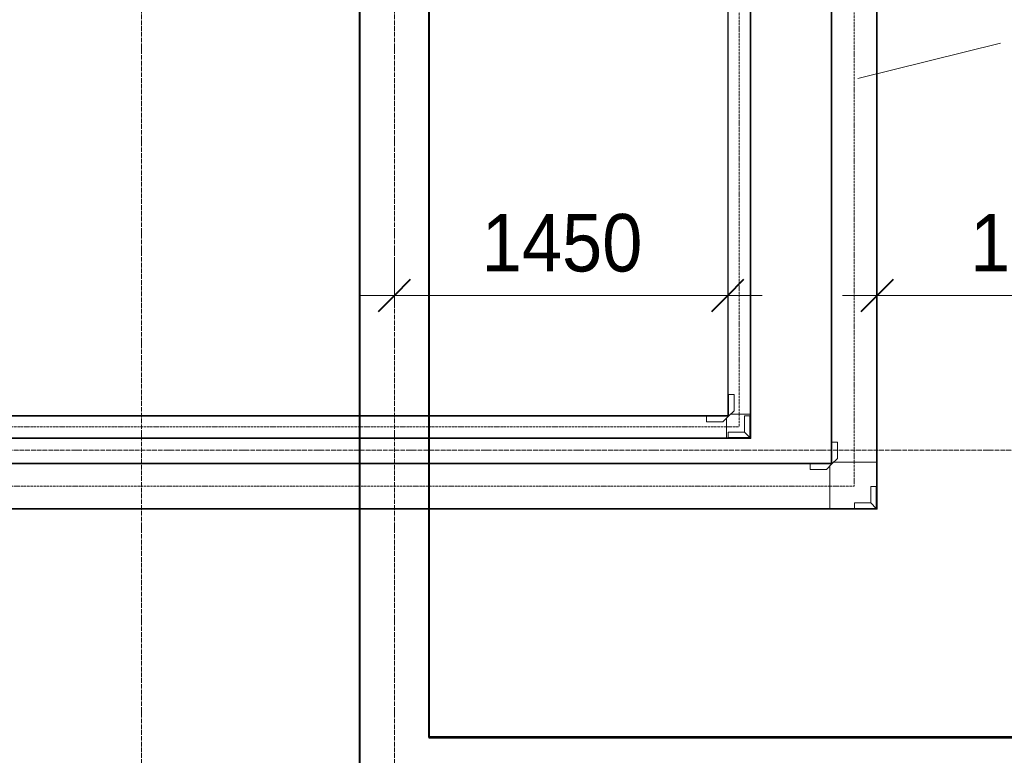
# Model space of a CAD drawing. Header units: millimetres. Extents: x 5617 to 140879, y 7718 to 151665.
# Tile 18 of 44: x 52695 to 56978, y 20872 to 24072. Entities that reach past the tile are written whole.
import ezdxf

# ---------------------------------------------------------------- set-up
doc = ezdxf.new("R2010")
doc.units = ezdxf.units.MM
for name, pattern in [('ADSK_Линия сетки', [25, 20, -2.5, 0, -2.5]), ('Линия сетки', [25, 20, -2.5, 0, -2.5]), ('Осевая', [14, 10, -2, 0, -2])]:
    doc.linetypes.add(name, pattern=pattern)
for name, color, linetype, lineweight in [('Кабельные лотки', 7, 'Continuous', 18), ('Осевая линия', 7, 'Осевая', 18), ('Оси', 7, 'Continuous', 9), ('Перекрытия', 7, 'Continuous', 18), ('Размеры', 7, 'Continuous', 9), ('Размеры-100', 7, 'Continuous', 9), ('Соединительные детали кабельных лотков', 7, 'Continuous', 18), ('Стены разрез', 7, 'Continuous', 40), ('Текстовые примечания', 7, 'Continuous', 9)]:
    doc.layers.add(name, color=color, linetype=linetype, lineweight=lineweight)
doc.styles.add('Arial', font='arial.ttf', dxfattribs={"width": 0.9, "height": 250})
doc.dimstyles.new('Основной_2_5_мм', dxfattribs={"dimscale": 304.8, "dimtxt": 255.06485, "dimasz": 0.463911, "dimexe": 0.492126, "dimexo": 0.492126, "dimgap": 0.098425, "dimtad": 1, "dimdec": 0, "dimdsep": 46, "dimtxsty": 'Arial', "dimblk1": 'OBLIQUE', "dimblk2": 'OBLIQUE', "dimsah": 1, "dimcen": 0.09, "dimdle": 0.492126, "dimazin": 2, "dimtfac": 1, "dimtdec": 4, "dimtix": 1, "dimtmove": 0, "dimatfit": 3, "dimfxl": 1, "dimtvp": 1, "dimtolj": 1, "dimtzin": 0, "dimlwd": 20, "dimlwe": 20, "dimarcsym": 2})

# ---------------------------------------------------------------- blocks, each defined once
blk = doc.blocks.new('135_SLK_K4_AR_rvt-1-МКСС_К4_L01_1_4_350__Техпространство_лоток')
at = {"layer": 'Перекрытия', "color": 253, "true_color": 0xaaaaaa}
for p, q in [((104500, 25850), (104500, 22350.4)), ((104200, 22350.4), (104200, 25550)), ((104200, 22142.9), (104200, 22250.4)), ((104500, 22250.4), (104500, 22142.9)), ((104200, 18020), (104200, 21942.9)), ((104500, 21942.9), (104500, 20950)), ((104500, 20950), (117950, 20950))]:
    blk.add_line(p, q, dxfattribs=at)
at = {"layer": 'Стены разрез', "color": 253, "true_color": 0xaaaaaa}
for p, q in [((104500, 25850), (104500, 20950)), ((104501, 20951), (104501, 25850)), ((104199, 25549), (104199, 18021)), ((104200, 18021), (104200, 25550)), ((104500, 20950), (104501, 20950)), ((117949, 20951), (104501, 20951)), ((104501, 20950), (117950, 20950))]:
    blk.add_line(p, q, dxfattribs=at)
blk = doc.blocks.new('OSTEC_CLH - ЛН_ ЛП - СЛУМИ - Угол горизонтальный - ZS - Цинкование по методу Сендзимира-1296896-МКСС_К4_L01_1_4_350__Техпространство_лоток')
at = {"layer": 'Осевая линия'}
for p, q in [((0, 105), (0, 0)), ((-105, 0), (0, 0)), ((-104, 0), (-105, 0))]:
    blk.add_line(p, q, dxfattribs=at)
at = {"layer": 'Соединительные детали кабельных лотков', "color": 96, "true_color": 0x008000}
for p, q in [((-105, 97.5), (-105, 100)), ((-105, 100), (-100, 100)), ((-97.5, 97.5), (-105, 97.5)), ((-105, -97.5), (-105, 88.1)), ((-97.5, 105), (-100, 105)), ((-100, 105), (-100, 100)), ((-97.5, 97.5), (-97.5, 105)), ((97.5, 105), (-88.1, 105)), ((100, 105), (97.5, 105)), ((97.5, 105), (97.5, -97.5)), ((100, -100), (100, 105)), ((-105, -100), (-105, -97.5)), ((97.5, -97.5), (-105, -97.5)), ((100, -100), (-105, -100))]:
    blk.add_line(p, q, dxfattribs=at)
blk = doc.blocks.new('OSTEC_U - ЛН_ ЛП - СЛУМИ - OSTEC_U - ЛН_ ЛП - СЛУМИ-1209080-МКСС_К4_L01_1_4_350__Техпространство_лоток')
at = {"layer": 'Соединительные детали кабельных лотков', "color": 96, "true_color": 0x008000}
for p, q in [((-24, 95), (0, 95)), ((-24, 95), (-24, 24)), ((0.9, 95), (0, 95)), ((0, 95), (0, 0)), ((-24, 24), (-95, 24)), ((-95, 0), (-95, 24)), ((0, 0), (-95, 0)), ((-95, 0), (-95, -0.9)), ((-24, 24), (0, 0)), ((0, 0), (-24, 24)), ((0.9, -0.2), (0, 0)), ((0, 0), (0.9, -0.2)), ((0, 0), (0.2, -0.9)), ((0.2, -0.9), (0, 0))]:
    blk.add_line(p, q, dxfattribs=at)
for start, end in [(270, 349.2568), (270, 349.2568), (280.7432, 360), (280.7432, 360)]:
    blk.add_arc((0, 0), 0.9, start, end, dxfattribs=at)
blk = doc.blocks.new('OSTEC_U - ЛН_ ЛП - СЛУМИ - OSTEC_U - ЛН_ ЛП - СЛУМИ-1209086-МКСС_К4_L01_1_4_350__Техпространство_лоток')
at = {"layer": 'Соединительные детали кабельных лотков', "color": 96, "true_color": 0x008000}
for p, q in [((0, 95), (-0.9, 95)), ((0, 0), (0, 95)), ((0, 95), (24, 95)), ((24, 24), (24, 95)), ((-95, 0.9), (-95, 0)), ((0, 0), (24, 24)), ((0, 0), (0.9, 0.2)), ((0.9, 0.2), (0, 0)), ((-95, 0), (0, 0)), ((-95, -24), (-95, 0)), ((-95, -24), (-24, -24)), ((-24, -24), (0, 0)), ((-0.2, -0.9), (0, 0)), ((0, 0), (-0.2, -0.9))]:
    blk.add_line(p, q, dxfattribs=at)
for start, end in [(10.7432, 90), (10.7432, 37.1621), (180, 259.2568), (232.8379, 259.2568)]:
    blk.add_arc((0, 0), 0.9, start, end, dxfattribs=at)
blk = doc.blocks.new('OSTEC_CLH - ЛН_ ЛП - СЛУМИ - Угол горизонтальный - ZS - Цинкование по методу Сендзимира-1324870-МКСС_К4_L01_1_4_350__Техпространство_лоток')
at = {"layer": 'Осевая линия'}
for p, q in [((0, 55), (0, 0)), ((-55, 0), (0, 0)), ((-54, 0), (-55, 0))]:
    blk.add_line(p, q, dxfattribs=at)
at = {"layer": 'Соединительные детали кабельных лотков', "color": 96, "true_color": 0x008000}
for p, q in [((-55, 47.5), (-55, 50)), ((-55, 50), (-50, 50)), ((-47.5, 47.5), (-55, 47.5)), ((-47.5, 55), (-50, 55)), ((-50, 55), (-50, 50)), ((-47.5, 47.5), (-47.5, 55)), ((47.5, 55), (-38.1, 55)), ((50, 55), (47.5, 55)), ((47.5, 55), (47.5, -47.5)), ((50, -50), (50, 55)), ((-55, -47.5), (-55, 38.1)), ((-55, -50), (-55, -47.5)), ((47.5, -47.5), (-55, -47.5)), ((50, -50), (-55, -50))]:
    blk.add_line(p, q, dxfattribs=at)
blk = doc.blocks.new('OSTEC_U - ЛН_ ЛП - СЛУМИ - OSTEC_U - ЛН_ ЛП - СЛУМИ-1215241-МКСС_К4_L01_1_4_350__Техпространство_лоток')
at = {"layer": 'Соединительные детали кабельных лотков', "color": 96, "true_color": 0x008000}
for p, q in [((-24, 95), (0, 95)), ((-24, 95), (-24, 24)), ((0.9, 95), (0, 95)), ((0, 95), (0, 0)), ((-24, 24), (-95, 24)), ((-95, 0), (-95, 24)), ((0, 0), (-95, 0)), ((-95, 0), (-95, -0.9)), ((-24, 24), (0, 0)), ((0, 0), (-24, 24)), ((0.9, -0.2), (0, 0)), ((0, 0), (0.9, -0.2)), ((0, 0), (0.2, -0.9)), ((0.2, -0.9), (0, 0))]:
    blk.add_line(p, q, dxfattribs=at)
for start, end in [(280.7432, 346.7905), (280.7432, 346.7905), (283.2095, 349.2568), (283.2095, 349.2568)]:
    blk.add_arc((0, 0), 0.9, start, end, dxfattribs=at)
blk = doc.blocks.new('OSTEC_U - ЛН_ ЛП - СЛУМИ - OSTEC_U - ЛН_ ЛП - СЛУМИ-1215245-МКСС_К4_L01_1_4_350__Техпространство_лоток')
at = {"layer": 'Соединительные детали кабельных лотков', "color": 96, "true_color": 0x008000}
for p, q in [((0, 95), (-0.9, 95)), ((0, 0), (0, 95)), ((0, 95), (24, 95)), ((24, 24), (24, 95)), ((-95, 0.9), (-95, 0)), ((0, 0), (24, 24)), ((0, 0), (0.9, 0.2)), ((0.9, 0.2), (0, 0)), ((-95, 0), (0, 0)), ((-95, -24), (-95, 0)), ((-95, -24), (-24, -24)), ((-24, -24), (0, 0)), ((-0.2, -0.9), (0, 0)), ((0, 0), (-0.2, -0.9))]:
    blk.add_line(p, q, dxfattribs=at)
for start, end in [(10.7432, 90), (10.7432, 37.1621), (180, 259.2568), (232.8379, 259.2568)]:
    blk.add_arc((0, 0), 0.9, start, end, dxfattribs=at)
blk = doc.blocks.new('DIMBLOCK31-МКСС_К4_L01_1_4_350__Техпространство_лоток')
at = {"layer": 'Размеры-100', "lineweight": 20, "transparency": 16777216}
for p, q in [((56424.8, 22872), (56424.8, 23022)), ((57924.8, 22872), (57924.8, 23022)), ((56274.8, 22872), (58074.8, 22872)), ((56424.8, 22872), (56424.8, 22822)), ((57924.8, 22872), (57924.8, 22822))]:
    blk.add_line(p, q, dxfattribs=at)
at = {"layer": 'Размеры-100', "lineweight": 40, "transparency": 16777216}
for p, q in [((56424.8, 22872), (56495.5, 22942.7)), ((57924.8, 22872), (57995.5, 22942.7)), ((56424.8, 22872), (56354.1, 22801.3)), ((57924.8, 22872), (57854.1, 22801.3))]:
    blk.add_line(p, q, dxfattribs=at)
at = {"layer": 'Размеры-100', "color": 0, "lineweight": 20, "transparency": 16777216, "insert": (56829.5, 23226.6), "char_height": 250, "width": 828.765, "attachment_point": 1, "line_spacing_factor": 0.941778, "style": 'Arial'}
blk.add_mtext('1500', dxfattribs=at)
blk = doc.blocks.new('_Oblique')
at = {"color": 0, "linetype": 'ByBlock', "lineweight": -2}
blk.add_line((-0.5, -0.5), (0.5, 0.5), dxfattribs=at)
blk = doc.blocks.new('DIMBLOCK34-МКСС_К4_L01_1_4_350__Техпространство_лоток')
at = {"layer": 'Размеры-100', "lineweight": 20, "transparency": 16777216}
for p, q in [((54324.8, 22872), (54324.8, 23022)), ((55774.8, 22872), (55774.8, 23022)), ((54174.8, 22872), (55924.8, 22872)), ((54324.8, 22872), (54324.8, 22822)), ((55774.8, 22872), (55774.8, 22822))]:
    blk.add_line(p, q, dxfattribs=at)
at = {"layer": 'Размеры-100', "lineweight": 40, "transparency": 16777216}
for p, q in [((54324.8, 22872), (54395.5, 22942.7)), ((55774.8, 22872), (55845.5, 22942.7)), ((54324.8, 22872), (54254.1, 22801.3)), ((55774.8, 22872), (55704.1, 22801.3))]:
    blk.add_line(p, q, dxfattribs=at)
at = {"layer": 'Размеры-100', "color": 0, "lineweight": 20, "transparency": 16777216, "insert": (54704.5, 23226.6), "char_height": 250, "width": 828.765, "attachment_point": 1, "line_spacing_factor": 0.941778, "style": 'Arial'}
blk.add_mtext('1450', dxfattribs=at)

msp = doc.modelspace()

# ---------------------------------------------------------------- linework, layer by layer
at = {"layer": 'Кабельные лотки', "color": 96, "true_color": 0x008000}
for p, q in [((56224.8, 22147.9), (56224.8, 25551.6)), ((56227.3, 22147.9), (56227.3, 25551.6)), ((56422.2, 22147.9), (56422.2, 25551.6)), ((56424.8, 22147.9), (56424.8, 25551.6)), ((55774.8, 22355.4), (55774.8, 25085.4)), ((55777.3, 22355.4), (55777.3, 25085.4)), ((55872.2, 22355.4), (55872.2, 25085.4)), ((55874.8, 22355.4), (55874.8, 25085.4)), ((46579.7, 22350.4), (55769.8, 22350.4)), ((46579.7, 22347.8), (55769.8, 22347.8)), ((55769.8, 22350.4), (55769.8, 22347.8)), ((55769.8, 22338.5), (55769.8, 22250.4)), ((55777.3, 22355.4), (55774.8, 22355.4)), ((55874.8, 22355.4), (55786.7, 22355.4)), ((46579.7, 22252.9), (55769.8, 22252.9)), ((46579.7, 22250.4), (55769.8, 22250.4)), ((56227.3, 22147.9), (56224.8, 22147.9)), ((56424.8, 22147.9), (56236.7, 22147.9)), ((47129.8, 22142.9), (56219.8, 22142.9)), ((47129.8, 22140.4), (56219.8, 22140.4)), ((56219.8, 22142.9), (56219.8, 22140.4)), ((56219.8, 22131), (56219.8, 21942.9)), ((47129.8, 21945.4), (56219.8, 21945.4)), ((47129.8, 21942.9), (56219.8, 21942.9))]:
    msp.add_line(p, q, dxfattribs=at)
at = {"layer": 'Осевая линия'}
for p, q in [((56324.8, 22147.9), (56324.8, 25551.6)), ((55824.8, 22355.4), (55824.8, 25085.4)), ((46579.7, 22300.4), (55769.8, 22300.4)), ((47129.8, 22042.9), (56219.8, 22042.9))]:
    msp.add_line(p, q, dxfattribs=at)
at = {"layer": 'Оси', "linetype": 'Линия сетки'}
for p, q in [((53224.8, 12025.7), (53224.8, 32990)), ((54324.8, 12025.7), (54324.8, 32990))]:
    msp.add_line(p, q, dxfattribs=at)
at = {"layer": 'Оси', "linetype": 'ADSK_Линия сетки'}
msp.add_line((86724.8, 22200), (26901, 22200), dxfattribs=at)
at = {"layer": 'Текстовые примечания'}
msp.add_line((56340.6, 23816.4), (56960.8, 23969.7), dxfattribs=at)

# ---------------------------------------------------------------- block references
at = {"lineweight": 5}
msp.add_blockref('135_SLK_K4_AR_rvt-1-МКСС_К4_L01_1_4_350__Техпространство_лоток', (-50025.2, 0), dxfattribs=at)
at = {"layer": 'Соединительные детали кабельных лотков', "color": 96, "true_color": 0x008000}
for name, p in [('OSTEC_U - ЛН_ ЛП - СЛУМИ - OSTEC_U - ЛН_ ЛП - СЛУМИ-1215245-МКСС_К4_L01_1_4_350__Техпространство_лоток', (55778.2, 22346.9)), ('OSTEC_U - ЛН_ ЛП - СЛУМИ - OSTEC_U - ЛН_ ЛП - СЛУМИ-1215241-МКСС_К4_L01_1_4_350__Техпространство_лоток', (55871.3, 22253.8)), ('OSTEC_U - ЛН_ ЛП - СЛУМИ - OSTEC_U - ЛН_ ЛП - СЛУМИ-1209086-МКСС_К4_L01_1_4_350__Техпространство_лоток', (56228.2, 22139.5)), ('OSTEC_U - ЛН_ ЛП - СЛУМИ - OSTEC_U - ЛН_ ЛП - СЛУМИ-1209080-МКСС_К4_L01_1_4_350__Техпространство_лоток', (56421.3, 21946.3))]:
    msp.add_blockref(name, p, dxfattribs=at)
at = {"layer": 'Соединительные детали кабельных лотков'}
for name, p in [('OSTEC_CLH - ЛН_ ЛП - СЛУМИ - Угол горизонтальный - ZS - Цинкование по методу Сендзимира-1324870-МКСС_К4_L01_1_4_350__Техпространство_лоток', (55824.8, 22300.4)), ('OSTEC_CLH - ЛН_ ЛП - СЛУМИ - Угол горизонтальный - ZS - Цинкование по методу Сендзимира-1296896-МКСС_К4_L01_1_4_350__Техпространство_лоток', (56324.8, 22042.9))]:
    msp.add_blockref(name, p, dxfattribs=at)

# ---------------------------------------------------------------- dimensions: what is measured, and where the dimension line sits
at = {"layer": 'Размеры', "lineweight": 20}
for base, p1, p2, override, picture, middle in [((55774.8, 22872), (54324.8, 22972), (55774.8, 22972), {"dimpost": '<>', "dimfxl": 1450}, 'DIMBLOCK34-МКСС_К4_L01_1_4_350__Техпространство_лоток', (55049.8, 23029.7)), ((57924.8, 22872), (56424.8, 22972), (57924.8, 22972), {"dimpost": '<>', "dimfxl": 1500}, 'DIMBLOCK31-МКСС_К4_L01_1_4_350__Техпространство_лоток', (57174.8, 23029.7))]:
    dim = msp.add_linear_dim(base=base, p1=p1, p2=p2, dimstyle='Основной_2_5_мм', override=override, dxfattribs=at)
    dim.commit()
    dim.dimension.update_dxf_attribs({"geometry": picture, "text_midpoint": middle})

doc.saveas('drawing.dxf')
